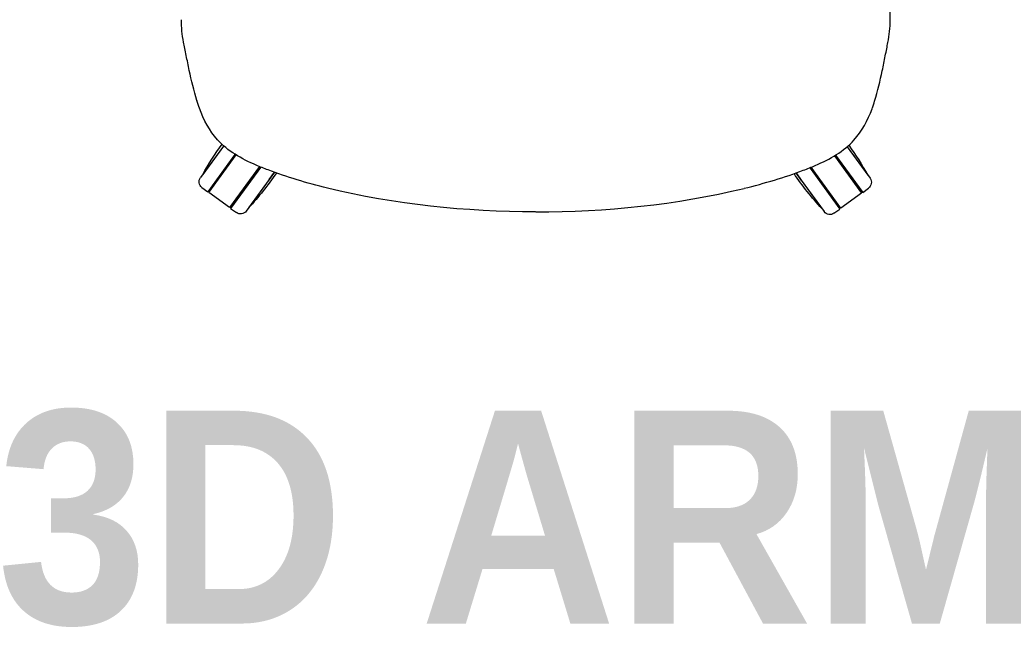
# Model space of a CAD drawing. Header units: metres. Extents: x 2.1 to 15.9, y -7.2 to 0.
# Tile 7 of 18: x 8.998 to 9.692, y -6.971 to -6.543. Entities that reach past the tile are written whole.
import ezdxf

# ---------------------------------------------------------------- set-up
doc = ezdxf.new("R2010")
doc.units = ezdxf.units.M
doc.header["$MEASUREMENT"] = 0
doc.layers.add('2D_Any', color=251, linetype='Continuous')
doc.layers.add('72_EGR_BASE_TEXT', color=7, linetype='Continuous')
doc.styles.add('X3G_ENTITY_127EB', font='Montserrat-Bold.ttf', dxfattribs={"height": 0.15})

# ---------------------------------------------------------------- blocks, each defined once
blk = doc.blocks.new('2D_fLEX')
at = {"layer": '2D_Any'}
for p, q in [((-0.22015, 0.04637), (-0.23634, 0.02414)), ((-0.22015, 0.04637), (-0.23472, 0.02637)), ((-0.22015, 0.04637), (-0.21998, 0.04661)), ((-0.21998, 0.04661), (-0.22015, 0.04637)), ((0.21958, 0.04591), (0.21957, 0.04592)), ((0.21957, 0.04592), (0.21958, 0.04591)), ((0.21958, 0.04591), (0.23572, 0.02364)), ((0.21958, 0.04591), (0.23411, 0.02587)), ((-0.21207, 0.04049), (-0.2312, 0.01421)), ((-0.23039, 0.01362), (-0.21111, 0.0401)), ((-0.21196, 0.04063), (-0.21207, 0.04049)), ((0.21063, 0.03951), (0.22975, 0.01314)), ((0.21149, 0.04004), (0.23056, 0.01372)), ((-0.19476, 0.03197), (-0.21584, 0.00303)), ((-0.1959, 0.02871), (-0.21503, 0.00244)), ((-0.19381, 0.03158), (-0.1959, 0.02871)), ((-0.18782, 0.02283), (-0.18414, 0.02788)), ((-0.18414, 0.02788), (-0.18782, 0.02283)), ((0.19325, 0.03111), (0.19529, 0.0283)), ((0.21518, 0.00257), (0.19421, 0.0315)), ((0.19529, 0.0283), (0.21437, 0.00198)), ((-0.18782, 0.02283), (-0.20401, 0.0006)), ((-0.18782, 0.02283), (-0.20238, 0.00282)), ((0.1872, 0.02243), (0.18356, 0.02744)), ((0.18356, 0.02744), (0.1872, 0.02243)), ((0.1872, 0.02243), (0.20334, 0.00016)), ((0.1872, 0.02243), (0.20172, 0.00239)), ((-0.23524, 0.01715), (-0.2312, 0.01421)), ((0.23056, 0.01372), (0.23461, 0.01666)), ((-0.21584, 0.00303), (-0.23039, 0.01362)), ((0.22975, 0.01314), (0.21518, 0.00257)), ((-0.21503, 0.00244), (-0.21099, -0.0005)), ((0.21032, -0.00095), (0.21437, 0.00198))]:
    blk.add_line(p, q, dxfattribs=at)
at = {"layer": '2D_Any', "extrusion": (0, 0, -1)}
for centre, radius, start, end in [((0.05554, -0.07349), 0.20513, 29.13038, 36.18716), ((-0.05472, -0.07361), 0.20513, 144.01551, 150.98903), ((0.2323, 0.0212), 0.005, 306.05971, 36.05971), ((0.35243, 0.14269), 0.20513, 214.19945, 222.98903), ((-0.35206, 0.14195), 0.20513, 317.13038, 325.9047), ((-0.23167, 0.02071), 0.005, 144.05971, 234.05971), ((0.20805, 0.00354), 0.005, 216.05971, 306.05971), ((-0.20739, 0.0031), 0.005, 234.05971, 324.05971)]:
    blk.add_arc(centre, radius, start, end, dxfattribs=at)
for centre, major_axis, ratio, end_param in [((-0.22953, 0.07573), (-0.00752, -0.00274), 0.000101, 0.000895), ((-0.14494, 0.02451), (-0.00192, -0.00777), 0.00003, 0.000972)]:
    blk.add_ellipse(centre, major_axis=major_axis, ratio=ratio, start_param=0, end_param=end_param, dxfattribs=at)
at = {"layer": '2D_Any'}
for centre, major_axis, ratio, end_param in [((0.22969, 0.07549), (0.00751, -0.00274), 0.000101, 0.000895), ((0.14504, 0.02436), (0.00191, -0.00777), 0.00003, 0.000972)]:
    blk.add_ellipse(centre, major_axis=major_axis, ratio=ratio, start_param=0, end_param=end_param, dxfattribs=at)
for points in [[(0.24997, 0.1352), (0.24999, 0.13816), (0.25, 0.14112), (0.25001, 0.14408)], [(-0.24816, 0.11961), (-0.24922, 0.12478), (-0.24973, 0.13014), (-0.24975, 0.13546)], [(0.24836, 0.11935), (0.24943, 0.12452), (0.24995, 0.12988), (0.24997, 0.1352)], [(-0.23705, 0.07299), (-0.23768, 0.07474), (-0.23828, 0.07655), (-0.23881, 0.07838)], [(-0.23881, 0.07838), (-0.23881, 0.07838), (-0.23881, 0.07837), (-0.23881, 0.07837)], [(0.2372, 0.07275), (0.23784, 0.07449), (0.23843, 0.0763), (0.23897, 0.07813)], [(0.23897, 0.07813), (0.23897, 0.07813), (0.23897, 0.07813), (0.23897, 0.07812)], [(-0.18858, 0.02952), (-0.19145, 0.03062), (-0.19428, 0.03175), (-0.19703, 0.03293)], [(-0.14685, 0.01674), (-0.16124, 0.02029), (-0.17552, 0.02456), (-0.18858, 0.02952)], [(-0.18858, 0.02952), (-0.18858, 0.02952), (-0.18858, 0.02952), (-0.18858, 0.02952)], [(0.14695, 0.01659), (0.16134, 0.02012), (0.17563, 0.02438), (0.18869, 0.02933)], [(0.18869, 0.02933), (0.19156, 0.03042), (0.19439, 0.03155), (0.19714, 0.03272)], [(0.18869, 0.02933), (0.18869, 0.02933), (0.18869, 0.02933), (0.18869, 0.02933)], [(0, 0), (-0.04929, 0.00006), (-0.09935, 0.00502), (-0.14685, 0.01674)], [(0.00008, 0), (0.04937, 0.00001), (0.09943, 0.00492), (0.14695, 0.01658)]]:
    blk.add_open_spline(points, degree=3, dxfattribs=at)
for points, knots in [([(-0.23881, 0.07838), (-0.24087, 0.08547), (-0.24271, 0.0927), (-0.24496, 0.1033), (-0.24566, 0.10687), (-0.24697, 0.11364), (-0.24759, 0.11683), (-0.24816, 0.11961)], [0.00000283, 0.00000283, 0.00000283, 0.00000283, 0.02276695, 0.02276695, 0.03464784, 0.03464784, 0.04721104, 0.04721104, 0.04721104, 0.04721104]), ([(0.23897, 0.07813), (0.24104, 0.08522), (0.24289, 0.09245), (0.24515, 0.10305), (0.24585, 0.10661), (0.24717, 0.11338), (0.24779, 0.11658), (0.24836, 0.11935)], [0.00000283, 0.00000283, 0.00000283, 0.00000283, 0.02276695, 0.02276695, 0.03464784, 0.03464784, 0.04721104, 0.04721104, 0.04721104, 0.04721104]), ([(-0.19703, 0.03293), (-0.20746, 0.03741), (-0.21712, 0.04288), (-0.22985, 0.05707), (-0.23404, 0.06473), (-0.23705, 0.07299)], [0, 0, 0, 0, 0.03746767, 0.03746767, 0.06650024, 0.06650024, 0.06650024, 0.06650024]), ([(0.19714, 0.03272), (0.20758, 0.03719), (0.21724, 0.04265), (0.22999, 0.05683), (0.23419, 0.06449), (0.2372, 0.07274)], [0, 0, 0, 0, 0.03746767, 0.03746767, 0.06650024, 0.06650024, 0.06650024, 0.06650024]), ([(0, 0.00055), (0, 0.00053), (0, 0.00051), (0, 0.00048), (0, 0.00046), (0, 0.00044)], [0, 0, 0, 0, 0.01552449, 0.01552449, 0.03104897, 0.03104897, 0.03104897, 0.03104897]), ([(0, 0.00055), (0, 0.00053), (0, 0.00051), (0, 0.00048), (0, 0.00046), (0, 0.00044)], [0, 0, 0, 0, 0.01552449, 0.01552449, 0.03104897, 0.03104897, 0.03104897, 0.03104897])]:
    blk.add_open_spline(points, degree=3, knots=knots, dxfattribs=at)

msp = doc.modelspace()

# ---------------------------------------------------------------- block references
msp.add_blockref('2D_fLEX', (9.36173, -6.67825))

# ---------------------------------------------------------------- texts
at = {"layer": '72_EGR_BASE_TEXT', "color": 1, "true_color": 0xff0000, "insert": (9.35242, -6.81842), "char_height": 0.15, "attachment_point": 2, "style": 'X3G_ENTITY_127EB'}
msp.add_mtext('3D ARM', dxfattribs=at)

doc.saveas('drawing.dxf')
